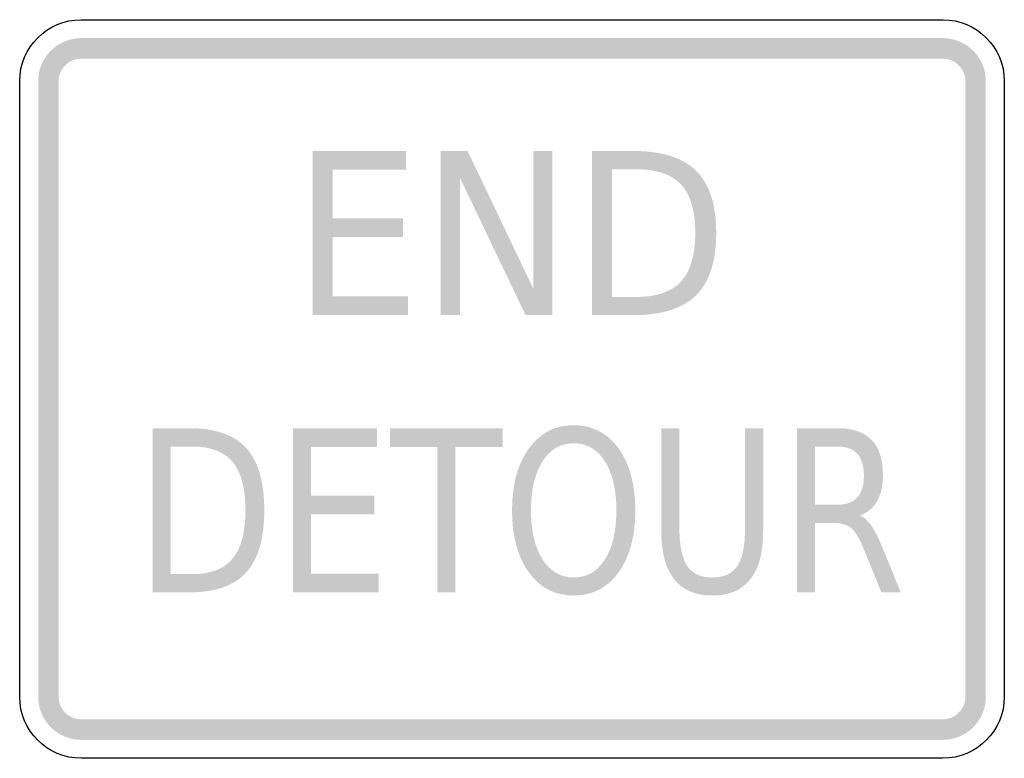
# Model space of a CAD drawing. Header units: inches. Extents: x -0.5 to 0.5, y -0.38 to 0.38.
import ezdxf

# ---------------------------------------------------------------- set-up
doc = ezdxf.new("R2010")
doc.units = ezdxf.units.IN
doc.header["$MEASUREMENT"] = 0

msp = doc.modelspace()

# ---------------------------------------------------------------- hatches: boundary and pattern name
for points in [[(-0.4375, 0.3563), (-0.4415, 0.3561), (-0.4455, 0.3555), (-0.4495, 0.3546), (-0.4533, 0.3533), (-0.457, 0.3517), (-0.4605, 0.3497), (-0.4639, 0.3474), (-0.467, 0.3448), (-0.4698, 0.342), (-0.4724, 0.3389), (-0.4747, 0.3355), (-0.4767, 0.332), (-0.4783, 0.3283), (-0.4796, 0.3245), (-0.4805, 0.3205), (-0.4811, 0.3165), (-0.4812, 0.3125), (-0.4604, 0.3125), (-0.4603, 0.3146), (-0.46, 0.3167), (-0.4595, 0.3188), (-0.4589, 0.3208), (-0.458, 0.3227), (-0.457, 0.3246), (-0.4558, 0.3263), (-0.4544, 0.3279), (-0.4529, 0.3294), (-0.4513, 0.3308), (-0.4496, 0.332), (-0.4477, 0.333), (-0.4458, 0.3339), (-0.4438, 0.3345), (-0.4417, 0.335), (-0.4396, 0.3353), (-0.4375, 0.3354), (-0.4375, 0.3563)], [(-0.4375, 0.3354), (0.4375, 0.3354), (0.4375, 0.3563), (-0.4375, 0.3563), (-0.4375, 0.3354)], [(0.4812, 0.3125), (0.4811, 0.3165), (0.4805, 0.3205), (0.4796, 0.3245), (0.4783, 0.3283), (0.4767, 0.332), (0.4747, 0.3355), (0.4724, 0.3389), (0.4698, 0.342), (0.467, 0.3448), (0.4639, 0.3474), (0.4605, 0.3497), (0.457, 0.3517), (0.4533, 0.3533), (0.4495, 0.3546), (0.4455, 0.3555), (0.4415, 0.3561), (0.4375, 0.3563), (0.4375, 0.3354), (0.4396, 0.3353), (0.4417, 0.335), (0.4438, 0.3345), (0.4458, 0.3339), (0.4477, 0.333), (0.4496, 0.332), (0.4513, 0.3308), (0.4529, 0.3294), (0.4544, 0.3279), (0.4558, 0.3263), (0.457, 0.3246), (0.458, 0.3227), (0.4589, 0.3208), (0.4595, 0.3188), (0.46, 0.3167), (0.4603, 0.3146), (0.4604, 0.3125), (0.4812, 0.3125)], [(-0.4604, -0.3125), (-0.4604, 0.3125), (-0.4812, 0.3125), (-0.4812, -0.3125), (-0.4604, -0.3125)], [(0.4604, 0.3125), (0.4604, -0.3125), (0.4812, -0.3125), (0.4812, 0.3125), (0.4604, 0.3125)], [(-0.2024, 0.2417), (-0.1076, 0.2417), (-0.1076, 0.2227), (-0.182, 0.2227), (-0.182, 0.1733), (-0.1106, 0.1733), (-0.1106, 0.1544), (-0.182, 0.1544), (-0.182, 0.094), (-0.1057, 0.094), (-0.1057, 0.075), (-0.2024, 0.075), (-0.2024, 0.2417)], [(-0.0724, 0.2417), (-0.0451, 0.2417), (0.0215, 0.1022), (0.0215, 0.2417), (0.0411, 0.2417), (0.0411, 0.075), (0.0138, 0.075), (-0.0528, 0.2144), (-0.0528, 0.075), (-0.0724, 0.075), (-0.0724, 0.2417)], [(-0.2224, -0.0398), (-0.137, -0.0398), (-0.137, -0.0588), (-0.2041, -0.0588), (-0.2041, -0.1082), (-0.1397, -0.1082), (-0.1397, -0.1271), (-0.2041, -0.1271), (-0.2041, -0.1875), (-0.1353, -0.1875), (-0.1353, -0.2065), (-0.2224, -0.2065), (-0.2224, -0.0398)], [(-0.1239, -0.0398), (-0.0096, -0.0398), (-0.0096, -0.0588), (-0.0576, -0.0588), (-0.0576, -0.2065), (-0.0759, -0.2065), (-0.0759, -0.0588), (-0.1239, -0.0588), (-0.1239, -0.0398)], [(-0.4812, -0.3125), (-0.481, -0.3168), (-0.4804, -0.321), (-0.4794, -0.3252), (-0.4779, -0.3292), (-0.4761, -0.3331), (-0.4739, -0.3368), (-0.4713, -0.3403), (-0.4684, -0.3434), (-0.4653, -0.3463), (-0.4618, -0.3489), (-0.4581, -0.3511), (-0.4542, -0.3529), (-0.4502, -0.3544), (-0.446, -0.3554), (-0.4418, -0.356), (-0.4375, -0.3563), (-0.4375, -0.3354), (-0.4397, -0.3353), (-0.442, -0.335), (-0.4442, -0.3344), (-0.4463, -0.3337), (-0.4483, -0.3327), (-0.4502, -0.3316), (-0.452, -0.3302), (-0.4537, -0.3287), (-0.4552, -0.327), (-0.4566, -0.3252), (-0.4577, -0.3233), (-0.4587, -0.3213), (-0.4594, -0.3192), (-0.46, -0.317), (-0.4603, -0.3147), (-0.4604, -0.3125), (-0.4812, -0.3125)], [(0.4375, -0.3563), (0.4415, -0.3561), (0.4455, -0.3555), (0.4495, -0.3546), (0.4533, -0.3533), (0.457, -0.3517), (0.4605, -0.3497), (0.4639, -0.3474), (0.467, -0.3448), (0.4698, -0.342), (0.4724, -0.3389), (0.4747, -0.3355), (0.4767, -0.332), (0.4783, -0.3283), (0.4796, -0.3245), (0.4805, -0.3205), (0.4811, -0.3165), (0.4812, -0.3125), (0.4604, -0.3125), (0.4603, -0.3146), (0.46, -0.3167), (0.4595, -0.3188), (0.4589, -0.3208), (0.458, -0.3227), (0.457, -0.3246), (0.4558, -0.3263), (0.4544, -0.3279), (0.4529, -0.3294), (0.4513, -0.3308), (0.4496, -0.332), (0.4477, -0.333), (0.4458, -0.3339), (0.4438, -0.3345), (0.4417, -0.335), (0.4396, -0.3353), (0.4375, -0.3354), (0.4375, -0.3563)], [(0.4375, -0.3354), (-0.4375, -0.3354), (-0.4375, -0.3563), (0.4375, -0.3563), (0.4375, -0.3354)]]:
    msp.add_hatch(color=7).paths.add_polyline_path(points)
h = msp.add_hatch(color=7)
edge = h.paths.add_edge_path()
edge.add_line((0.0814, 0.2417), (0.123, 0.2417))
edge.add_spline(control_points=[(0.123, 0.2417), (0.1521, 0.2417), (0.1735, 0.235), (0.1871, 0.2215), (0.2006, 0.2081), (0.2074, 0.1871), (0.2074, 0.1585), (0.2074, 0.1298), (0.2006, 0.1087), (0.187, 0.0952), (0.1733, 0.0817), (0.152, 0.075), (0.123, 0.075)], knot_values=[0, 0, 0, 0, 1, 1, 1, 2, 2, 2, 3, 3, 3, 4, 4, 4, 4], degree=3, periodic=0)
edge.add_line((0.123, 0.075), (0.0814, 0.075))
edge.add_line((0.0814, 0.075), (0.0814, 0.2417))
edge = h.paths.add_edge_path(flags=0)
edge.add_line((0.1017, 0.2231), (0.1017, 0.0935))
edge.add_line((0.1017, 0.0935), (0.1262, 0.0935))
edge.add_spline(control_points=[(0.1262, 0.0935), (0.1469, 0.0935), (0.162, 0.0987), (0.1717, 0.1092), (0.1813, 0.1196), (0.1861, 0.136), (0.1861, 0.1585), (0.1861, 0.1808), (0.1813, 0.1972), (0.1717, 0.2076), (0.162, 0.2179), (0.1469, 0.2231), (0.1262, 0.2231)], knot_values=[0, 0, 0, 0, 1, 1, 1, 2, 2, 2, 3, 3, 3, 4, 4, 4, 4], degree=3, periodic=0)
edge.add_line((0.1262, 0.2231), (0.1017, 0.2231))
h = msp.add_hatch(color=7)
edge = h.paths.add_edge_path()
edge.add_line((-0.3651, -0.0398), (-0.3276, -0.0398))
edge.add_spline(control_points=[(-0.3276, -0.0398), (-0.3014, -0.0398), (-0.2822, -0.0466), (-0.2699, -0.06), (-0.2577, -0.0734), (-0.2516, -0.0944), (-0.2516, -0.123), (-0.2516, -0.1517), (-0.2577, -0.1728), (-0.27, -0.1863), (-0.2823, -0.1998), (-0.3015, -0.2065), (-0.3276, -0.2065)], knot_values=[0, 0, 0, 0, 1, 1, 1, 2, 2, 2, 3, 3, 3, 4, 4, 4, 4], degree=3, periodic=0)
edge.add_line((-0.3276, -0.2065), (-0.3651, -0.2065))
edge.add_line((-0.3651, -0.2065), (-0.3651, -0.0398))
edge = h.paths.add_edge_path(flags=0)
edge.add_line((-0.3468, -0.0584), (-0.3468, -0.188))
edge.add_line((-0.3468, -0.188), (-0.3248, -0.188))
edge.add_spline(control_points=[(-0.3248, -0.188), (-0.3061, -0.188), (-0.2925, -0.1828), (-0.2838, -0.1723), (-0.2751, -0.1619), (-0.2708, -0.1455), (-0.2708, -0.123), (-0.2708, -0.1007), (-0.2751, -0.0843), (-0.2838, -0.0739), (-0.2925, -0.0636), (-0.3061, -0.0584), (-0.3248, -0.0584)], knot_values=[0, 0, 0, 0, 1, 1, 1, 2, 2, 2, 3, 3, 3, 4, 4, 4, 4], degree=3, periodic=0)
edge.add_line((-0.3248, -0.0584), (-0.3468, -0.0584))
h = msp.add_hatch(color=7)
edge = h.paths.add_edge_path()
edge.add_spline(control_points=[(0.0627, -0.0368), (0.0817, -0.0368), (0.0968, -0.0447), (0.1082, -0.0603), (0.1195, -0.076), (0.1252, -0.097), (0.1252, -0.1233), (0.1252, -0.1496), (0.1195, -0.1706), (0.1082, -0.1862), (0.0968, -0.2019), (0.0817, -0.2097), (0.0627, -0.2097), (0.0437, -0.2097), (0.0286, -0.2019), (0.0172, -0.1863), (0.0058, -0.1707), (0.0001, -0.1497), (0.0001, -0.1233), (0.0001, -0.097), (0.0058, -0.076), (0.0172, -0.0603), (0.0286, -0.0447), (0.0437, -0.0368), (0.0627, -0.0368)], knot_values=[0, 0, 0, 0, 1, 1, 1, 2, 2, 2, 3, 3, 3, 4, 4, 4, 5, 5, 5, 6, 6, 6, 7, 7, 7, 8, 8, 8, 8], degree=3, periodic=0)
edge = h.paths.add_edge_path(flags=0)
edge.add_spline(control_points=[(0.0627, -0.0551), (0.0494, -0.0551), (0.0389, -0.0612), (0.0311, -0.0734), (0.0233, -0.0856), (0.0193, -0.1023), (0.0193, -0.1233), (0.0193, -0.1443), (0.0233, -0.1609), (0.0311, -0.1731), (0.0389, -0.1853), (0.0494, -0.1914), (0.0627, -0.1914), (0.076, -0.1914), (0.0865, -0.1853), (0.0943, -0.1731), (0.1021, -0.1609), (0.106, -0.1443), (0.106, -0.1233), (0.106, -0.1023), (0.1021, -0.0856), (0.0943, -0.0734), (0.0865, -0.0612), (0.076, -0.0551), (0.0627, -0.0551)], knot_values=[0, 0, 0, 0, 1, 1, 1, 2, 2, 2, 3, 3, 3, 4, 4, 4, 5, 5, 5, 6, 6, 6, 7, 7, 7, 8, 8, 8, 8], degree=3, periodic=0)
h = msp.add_hatch(color=7)
edge = h.paths.add_edge_path()
edge.add_line((0.1516, -0.0398), (0.17, -0.0398))
edge.add_line((0.17, -0.0398), (0.17, -0.1411))
edge.add_spline(control_points=[(0.17, -0.1411), (0.17, -0.159), (0.1727, -0.1718), (0.1779, -0.1797), (0.1832, -0.1875), (0.1917, -0.1914), (0.2034, -0.1914), (0.2152, -0.1914), (0.2237, -0.1875), (0.2289, -0.1797), (0.2341, -0.1718), (0.2367, -0.159), (0.2367, -0.1411)], knot_values=[0, 0, 0, 0, 1, 1, 1, 2, 2, 2, 3, 3, 3, 4, 4, 4, 4], degree=3, periodic=0)
edge.add_line((0.2367, -0.1411), (0.2367, -0.0398))
edge.add_line((0.2367, -0.0398), (0.2551, -0.0398))
edge.add_line((0.2551, -0.0398), (0.2551, -0.1439))
edge.add_spline(control_points=[(0.2551, -0.1439), (0.2551, -0.1656), (0.2508, -0.182), (0.2421, -0.1931), (0.2333, -0.2042), (0.2205, -0.2097), (0.2034, -0.2097), (0.1863, -0.2097), (0.1734, -0.2042), (0.1647, -0.1931), (0.156, -0.182), (0.1516, -0.1656), (0.1516, -0.1439)], knot_values=[0, 0, 0, 0, 1, 1, 1, 2, 2, 2, 3, 3, 3, 4, 4, 4, 4], degree=3, periodic=0)
edge.add_line((0.1516, -0.1439), (0.1516, -0.0398))
h = msp.add_hatch(color=7)
edge = h.paths.add_edge_path()
edge.add_spline(control_points=[(0.3535, -0.1284), (0.3575, -0.13), (0.3613, -0.1335), (0.365, -0.1389), (0.3687, -0.1442), (0.3724, -0.1516), (0.3762, -0.161)], knot_values=[0, 0, 0, 0, 1, 1, 1, 2, 2, 2, 2], degree=3, periodic=0)
edge.add_line((0.3762, -0.161), (0.3948, -0.2065))
edge.add_line((0.3948, -0.2065), (0.3751, -0.2065))
edge.add_line((0.3751, -0.2065), (0.3578, -0.1638))
edge.add_spline(control_points=[(0.3578, -0.1638), (0.3533, -0.1526), (0.349, -0.1452), (0.3448, -0.1415), (0.3406, -0.1379), (0.3349, -0.1361), (0.3277, -0.1361)], knot_values=[0, 0, 0, 0, 1, 1, 1, 2, 2, 2, 2], degree=3, periodic=0)
edge.add_line((0.3277, -0.1361), (0.3078, -0.1361))
edge.add_line((0.3078, -0.1361), (0.3078, -0.2065))
edge.add_line((0.3078, -0.2065), (0.2894, -0.2065))
edge.add_line((0.2894, -0.2065), (0.2894, -0.0398))
edge.add_line((0.2894, -0.0398), (0.3307, -0.0398))
edge.add_spline(control_points=[(0.3307, -0.0398), (0.3462, -0.0398), (0.3577, -0.0438), (0.3653, -0.0518), (0.3729, -0.0597), (0.3767, -0.0718), (0.3767, -0.0878), (0.3767, -0.0983), (0.3747, -0.107), (0.3708, -0.114), (0.3669, -0.1209), (0.3611, -0.1257), (0.3535, -0.1284)], knot_values=[0, 0, 0, 0, 1, 1, 1, 2, 2, 2, 3, 3, 3, 4, 4, 4, 4], degree=3, periodic=0)
edge = h.paths.add_edge_path(flags=0)
edge.add_line((0.3078, -0.0584), (0.3078, -0.1175))
edge.add_line((0.3078, -0.1175), (0.3307, -0.1175))
edge.add_spline(control_points=[(0.3307, -0.1175), (0.3395, -0.1175), (0.3462, -0.115), (0.3507, -0.11), (0.3552, -0.105), (0.3574, -0.0976), (0.3574, -0.0878), (0.3574, -0.0781), (0.3552, -0.0707), (0.3507, -0.0658), (0.3462, -0.0608), (0.3395, -0.0584), (0.3307, -0.0584)], knot_values=[0, 0, 0, 0, 1, 1, 1, 2, 2, 2, 3, 3, 3, 4, 4, 4, 4], degree=3, periodic=0)
edge.add_line((0.3307, -0.0584), (0.3078, -0.0584))

# ---------------------------------------------------------------- linework, layer by layer
at = {"color": 7}
for points in [[(-0.4375, 0.375), (0.4375, 0.375)], [(-0.5, -0.3125), (-0.5, 0.3125)], [(0.5, 0.3125), (0.5, -0.3125)], [(0.4375, -0.375), (-0.4375, -0.375)]]:
    msp.add_lwpolyline(points, dxfattribs=at)
for points in [[(-0.5, 0.3125), (-0.5, 0.347), (-0.472, 0.375), (-0.4375, 0.375)], [(0.4375, 0.375), (0.472, 0.375), (0.5, 0.347), (0.5, 0.3125)], [(-0.4375, -0.375), (-0.472, -0.375), (-0.5, -0.347), (-0.5, -0.3125)], [(0.5, -0.3125), (0.5, -0.347), (0.472, -0.375), (0.4375, -0.375)]]:
    msp.add_open_spline(points, degree=3, dxfattribs=at)

doc.saveas('drawing.dxf')
